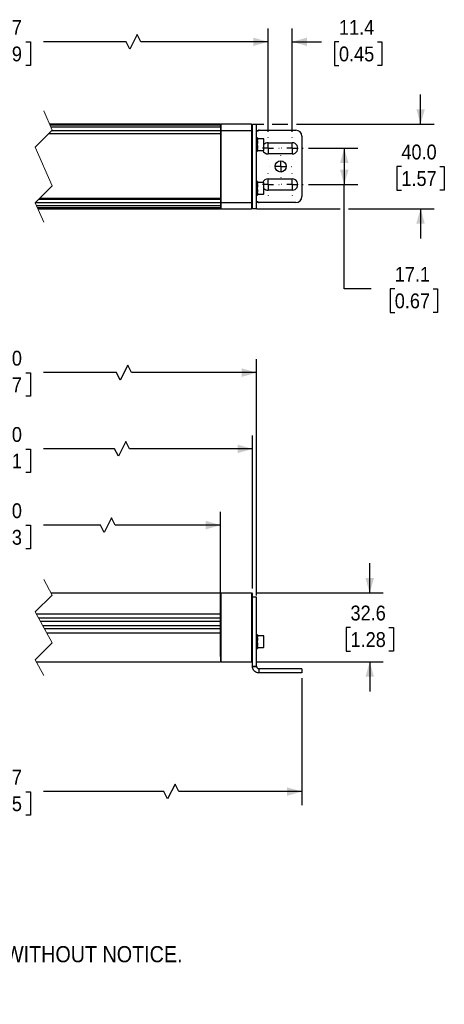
# Model space of a CAD drawing. Header units: millimetres. Extents: x 20 to 864, y 0 to 532.
# Tile 2 of 4: x 284 to 485, y 23 to 488. Entities that reach past the tile are written whole.
import ezdxf

# ---------------------------------------------------------------- set-up
doc = ezdxf.new("R2010")
doc.units = ezdxf.units.MM
doc.header["$LTSCALE"] = 2
for name, pattern in [('SLD-Center', [19.05, 15.24, -1.27, 1.27, -1.27]), ('SLD-Dashed', [5.08, 2.54, 2.54]), ('SLD-Solid', [0])]:
    doc.linetypes.add(name, pattern=pattern)
doc.layers.add('CENTER', color=40, linetype='SLD-Center')
doc.layers.add('DIMENSIONS', color=140, linetype='SLD-Solid', lineweight=25)
doc.layers.add('TEXT', color=140, linetype='SLD-Solid', lineweight=25)
doc.styles.add('SLDTEXTSTYLE0', font='GOTHIC.TTF', dxfattribs={"width": 0.913})
doc.dimstyles.new('SLDDIMSTYLE0', dxfattribs={"dimtxt": 7, "dimasz": 7, "dimexe": 0, "dimexo": 0.0625, "dimgap": 1.75, "dimtad": 0, "dimtih": 1, "dimtoh": 1, "dimdec": 1, "dimrnd": 1e-09, "dimzin": 4, "dimdsep": 46, "dimtxsty": 'SLDTEXTSTYLE0', "dimsah": 1, "dimcen": 0.09, "dimadec": 0, "dimazin": 1, "dimtfac": 1, "dimtdec": 1, "dimtofl": 0, "dimtmove": 0, "dimatfit": 3, "dimfxl": 0, "dimfrac": 2, "dimtolj": 1, "dimtzin": 12, "dimarcsym": 0})
doc.dimstyles.new('SLDDIMSTYLE1', dxfattribs={"dimtxt": 7, "dimasz": 7, "dimexe": 0, "dimexo": 0.0625, "dimgap": 1.75, "dimtad": 0, "dimtih": 1, "dimtoh": 1, "dimdec": 1, "dimrnd": 1e-09, "dimzin": 12, "dimdsep": 46, "dimtxsty": 'SLDTEXTSTYLE0', "dimsah": 1, "dimcen": 0.09, "dimadec": 0, "dimazin": 3, "dimtfac": 1, "dimtdec": 1, "dimtofl": 0, "dimtmove": 0, "dimatfit": 3, "dimfxl": 0, "dimfrac": 2, "dimtolj": 1, "dimtzin": 12, "dimarcsym": 0})
doc.dimstyles.new('SLDDIMSTYLE2', dxfattribs={"dimtxt": 7, "dimasz": 7, "dimexe": 0, "dimexo": 0.0625, "dimgap": 1.75, "dimtad": 0, "dimtih": 1, "dimtoh": 1, "dimdec": 1, "dimrnd": 1e-09, "dimzin": 12, "dimdsep": 46, "dimtxsty": 'SLDTEXTSTYLE0', "dimsah": 1, "dimcen": 0.09, "dimadec": 0, "dimazin": 3, "dimtfac": 1, "dimtdec": 1, "dimtmove": 0, "dimatfit": 0, "dimfxl": 0, "dimfrac": 2, "dimtolj": 1, "dimtzin": 12, "dimarcsym": 0})
doc.dimstyles.new('SLDDIMSTYLE4', dxfattribs={"dimtxt": 7, "dimasz": 7, "dimexe": 0, "dimexo": 0.0625, "dimgap": 1.75, "dimtad": 0, "dimtih": 1, "dimtoh": 1, "dimdec": 1, "dimrnd": 1e-09, "dimzin": 4, "dimdsep": 46, "dimtxsty": 'SLDTEXTSTYLE0', "dimsah": 1, "dimcen": 0.09, "dimadec": 0, "dimazin": 1, "dimtfac": 1, "dimtdec": 1, "dimtmove": 0, "dimatfit": 0, "dimfxl": 0, "dimfrac": 2, "dimtolj": 1, "dimtzin": 12, "dimarcsym": 0})

# ---------------------------------------------------------------- blocks, each defined once
blk = doc.blocks.new('SW_NOTE_0_2')
at = {"layer": 'TEXT', "color": 0, "char_height": 7.62, "attachment_point": 1, "style": 'SLDTEXTSTYLE0'}
for s, insert in [('NOTES:', (0, 9.73)), ('  1. DIMENSIONS CAN BE CHANGED BY MANUFACTURER WITHOUT NOTICE.', (0, -9.97)), ('  2. DIMENSIONS DO NOT IMPLY TOLERANCE.', (0, -29.68))]:
    blk.add_mtext(s, dxfattribs=dict(at, insert=insert))
blk = doc.blocks.new('_D')
at = {"layer": 'DIMENSIONS'}
for p, q in [((172.23, 187.62), (172.23, 256.01)), ((379.19, 187.62), (379.19, 256.01)), ((327.74, 253.16), (324.24, 246.16)), ((329.49, 249.66), (327.74, 253.16)), ((172.23, 249.66), (255.8, 249.66)), ((264.07, 249.6), (261.94, 249.6)), ((261.94, 249.6), (261.94, 238.49)), ((287.35, 249.6), (289.48, 249.6)), ((289.48, 249.6), (289.48, 238.49)), ((322.49, 249.66), (295.62, 249.66)), ((324.24, 246.16), (322.49, 249.66)), ((379.19, 249.66), (329.49, 249.66)), ((261.94, 238.49), (264.07, 238.49)), ((289.48, 238.49), (287.35, 238.49))]:
    blk.add_line(p, q, dxfattribs=at)
for points in [[(172.23, 249.66), (179.23, 247.66), (179.23, 251.66)], [(379.19, 249.66), (372.19, 251.66), (372.19, 247.66)]]:
    blk.add_solid(points, dxfattribs=at)
at = {"layer": 'DIMENSIONS', "char_height": 7, "attachment_point": 1, "style": 'SLDTEXTSTYLE0'}
for s, insert in [('270.0', (264.07, 259.97)), ('10.63', (264.07, 247.43))]:
    blk.add_mtext(s, dxfattribs=dict(at, insert=insert))
blk = doc.blocks.new('_D_1')
at = {"layer": 'DIMENSIONS'}
for p, q in [((157.23, 219.7), (157.23, 292.01)), ((334.44, 289.16), (330.94, 282.16)), ((336.19, 285.66), (334.44, 289.16)), ((394.19, 219.7), (394.19, 292.01)), ((157.23, 285.66), (255.8, 285.66)), ((264.07, 285.6), (261.94, 285.6)), ((261.94, 285.6), (261.94, 274.49)), ((287.35, 285.6), (289.48, 285.6)), ((289.48, 285.6), (289.48, 274.49)), ((329.19, 285.66), (295.62, 285.66)), ((330.94, 282.16), (329.19, 285.66)), ((394.19, 285.66), (336.19, 285.66)), ((261.94, 274.49), (264.07, 274.49)), ((289.48, 274.49), (287.35, 274.49))]:
    blk.add_line(p, q, dxfattribs=at)
for points in [[(157.23, 285.66), (164.23, 283.66), (164.23, 287.66)], [(394.19, 285.66), (387.19, 287.66), (387.19, 283.66)]]:
    blk.add_solid(points, dxfattribs=at)
at = {"layer": 'DIMENSIONS', "char_height": 7, "attachment_point": 1, "style": 'SLDTEXTSTYLE0'}
for s, insert in [('300.0', (264.07, 295.97)), ('11.81', (264.07, 283.43))]:
    blk.add_mtext(s, dxfattribs=dict(at, insert=insert))
blk = doc.blocks.new('_D_3')
at = {"layer": 'DIMENSIONS'}
for p, q in [((449.52, 217.66), (449.52, 231.66)), ((396.23, 217.66), (455.87, 217.66)), ((440.47, 201.32), (438.34, 201.32)), ((438.34, 201.32), (438.34, 190.2)), ((458.58, 201.32), (460.71, 201.32)), ((460.71, 201.32), (460.71, 190.2)), ((438.34, 190.2), (440.47, 190.2)), ((460.71, 190.2), (458.58, 190.2)), ((396.23, 185.08), (455.87, 185.08)), ((449.52, 185.08), (449.52, 171.08))]:
    blk.add_line(p, q, dxfattribs=at)
for points in [[(449.52, 217.66), (451.52, 224.66), (447.52, 224.66)], [(449.52, 185.08), (447.52, 178.08), (451.52, 178.08)]]:
    blk.add_solid(points, dxfattribs=at)
at = {"layer": 'DIMENSIONS', "char_height": 7, "attachment_point": 1, "style": 'SLDTEXTSTYLE0'}
for s, insert in [('32.6', (440.47, 211.68)), ('1.28', (440.47, 199.15))]:
    blk.add_mtext(s, dxfattribs=dict(at, insert=insert))
blk = doc.blocks.new('_D_4')
at = {"layer": 'DIMENSIONS'}
for p, q in [((155.23, 218.2), (155.23, 328.01)), ((396.19, 216.46), (396.19, 328.01)), ((155.23, 321.66), (255.8, 321.66)), ((264.07, 321.6), (261.94, 321.6)), ((261.94, 321.6), (261.94, 310.49)), ((287.35, 321.6), (289.48, 321.6)), ((289.48, 321.6), (289.48, 310.49)), ((330.1, 321.66), (295.62, 321.66)), ((331.85, 318.16), (330.1, 321.66)), ((335.35, 325.16), (331.85, 318.16)), ((337.1, 321.66), (335.35, 325.16)), ((396.19, 321.66), (337.1, 321.66)), ((261.94, 310.49), (264.07, 310.49)), ((289.48, 310.49), (287.35, 310.49))]:
    blk.add_line(p, q, dxfattribs=at)
for points in [[(155.23, 321.66), (162.23, 319.66), (162.23, 323.66)], [(396.19, 321.66), (389.19, 323.66), (389.19, 319.66)]]:
    blk.add_solid(points, dxfattribs=at)
at = {"layer": 'DIMENSIONS', "char_height": 7, "attachment_point": 1, "style": 'SLDTEXTSTYLE0'}
for s, insert in [('304.0', (264.07, 331.97)), ('11.97', (264.07, 319.43))]:
    blk.add_mtext(s, dxfattribs=dict(at, insert=insert))
blk = doc.blocks.new('_D_6')
at = {"layer": 'DIMENSIONS'}
for p, q in [((133.9, 177.38), (133.9, 117.56)), ((417.52, 177.38), (417.52, 117.56)), ((357.7, 127.41), (354.2, 120.41)), ((359.45, 123.91), (357.7, 127.41)), ((133.9, 123.91), (255.8, 123.91)), ((264.07, 123.85), (261.94, 123.85)), ((261.94, 123.85), (261.94, 112.74)), ((287.35, 123.85), (289.48, 123.85)), ((289.48, 123.85), (289.48, 112.74)), ((352.45, 123.91), (295.62, 123.91)), ((354.2, 120.41), (352.45, 123.91)), ((417.52, 123.91), (359.45, 123.91)), ((261.94, 112.74), (264.07, 112.74)), ((289.48, 112.74), (287.35, 112.74))]:
    blk.add_line(p, q, dxfattribs=at)
for points in [[(133.9, 123.91), (140.9, 121.91), (140.9, 125.91)], [(417.52, 123.91), (410.52, 125.91), (410.52, 121.91)]]:
    blk.add_solid(points, dxfattribs=at)
at = {"layer": 'DIMENSIONS', "char_height": 7, "attachment_point": 1, "style": 'SLDTEXTSTYLE0'}
for s, insert in [('346.7', (264.07, 134.22)), ('13.65', (264.07, 121.68))]:
    blk.add_mtext(s, dxfattribs=dict(at, insert=insert))
blk = doc.blocks.new('_D_10')
at = {"layer": 'DIMENSIONS'}
for p, q in [((149.86, 435.26), (149.86, 484.16)), ((401.56, 435.26), (401.56, 484.16)), ((339.8, 481.31), (336.3, 474.31)), ((341.55, 477.81), (339.8, 481.31)), ((149.86, 477.81), (255.8, 477.81)), ((264.07, 477.76), (261.94, 477.76)), ((261.94, 477.76), (261.94, 466.65)), ((287.35, 477.76), (289.48, 477.76)), ((289.48, 477.76), (289.48, 466.65)), ((334.55, 477.81), (295.62, 477.81)), ((336.3, 474.31), (334.55, 477.81)), ((401.56, 477.81), (341.55, 477.81)), ((261.94, 466.65), (264.07, 466.65)), ((289.48, 466.65), (287.35, 466.65))]:
    blk.add_line(p, q, dxfattribs=at)
for points in [[(149.86, 477.81), (156.86, 475.81), (156.86, 479.81)], [(401.56, 477.81), (394.56, 479.81), (394.56, 475.81)]]:
    blk.add_solid(points, dxfattribs=at)
at = {"layer": 'DIMENSIONS', "char_height": 7, "attachment_point": 1, "style": 'SLDTEXTSTYLE0'}
for s, insert in [('314.7', (264.07, 488.12)), ('12.39', (264.07, 475.59))]:
    blk.add_mtext(s, dxfattribs=dict(at, insert=insert))
blk = doc.blocks.new('_D_11')
at = {"layer": 'DIMENSIONS'}
for p, q in [((401.56, 435.26), (401.56, 484.16)), ((412.96, 435.26), (412.96, 484.16)), ((401.56, 477.81), (387.56, 477.81)), ((412.96, 477.81), (426.75, 477.81)), ((435.02, 477.76), (432.89, 477.76)), ((432.89, 477.76), (432.89, 466.65)), ((453.12, 477.76), (455.26, 477.76)), ((455.26, 477.76), (455.26, 466.65)), ((432.89, 466.65), (435.02, 466.65)), ((455.26, 466.65), (453.12, 466.65))]:
    blk.add_line(p, q, dxfattribs=at)
for points in [[(401.56, 477.81), (394.56, 479.81), (394.56, 475.81)], [(412.96, 477.81), (419.96, 475.81), (419.96, 479.81)]]:
    blk.add_solid(points, dxfattribs=at)
at = {"layer": 'DIMENSIONS', "char_height": 7, "attachment_point": 1, "style": 'SLDTEXTSTYLE0'}
for s, insert in [('11.4', (435.02, 488.12)), ('0.45', (435.02, 475.59))]:
    blk.add_mtext(s, dxfattribs=dict(at, insert=insert))
blk = doc.blocks.new('_D_12')
at = {"layer": 'DIMENSIONS'}
for p, q in [((473.52, 438.98), (473.52, 452.98)), ((396.23, 438.98), (399.56, 438.98)), ((403.56, 438.98), (410.96, 438.98)), ((414.96, 438.98), (479.87, 438.98)), ((464.47, 418.93), (462.34, 418.93)), ((462.34, 418.93), (462.34, 407.81)), ((482.58, 418.93), (484.71, 418.93)), ((484.71, 418.93), (484.71, 407.81)), ((462.34, 407.81), (464.47, 407.81)), ((484.71, 407.81), (482.58, 407.81)), ((396.23, 398.98), (435.52, 398.98)), ((439.52, 398.98), (479.87, 398.98)), ((473.52, 398.98), (473.52, 384.98))]:
    blk.add_line(p, q, dxfattribs=at)
for points in [[(473.52, 438.98), (475.52, 445.98), (471.52, 445.98)], [(473.52, 398.98), (471.52, 391.98), (475.52, 391.98)]]:
    blk.add_solid(points, dxfattribs=at)
at = {"layer": 'DIMENSIONS', "char_height": 7, "attachment_point": 1, "style": 'SLDTEXTSTYLE0'}
for s, insert in [('40.0', (464.47, 429.29)), ('1.57', (464.47, 416.76))]:
    blk.add_mtext(s, dxfattribs=dict(at, insert=insert))
blk = doc.blocks.new('_D_13')
at = {"layer": 'DIMENSIONS'}
for p, q in [((420.69, 427.53), (443.87, 427.53)), ((437.52, 427.53), (437.52, 410.43)), ((420.69, 410.43), (443.87, 410.43)), ((437.52, 361.23), (437.52, 410.43)), ((450.22, 361.23), (437.52, 361.23)), ((461.34, 361.18), (459.2, 361.18)), ((459.2, 361.18), (459.2, 350.07)), ((479.44, 361.18), (481.57, 361.18)), ((481.57, 361.18), (481.57, 350.07)), ((459.2, 350.07), (461.34, 350.07)), ((481.57, 350.07), (479.44, 350.07))]:
    blk.add_line(p, q, dxfattribs=at)
for points in [[(437.52, 427.53), (435.52, 420.53), (439.52, 420.53)], [(437.52, 410.43), (439.52, 417.43), (435.52, 417.43)]]:
    blk.add_solid(points, dxfattribs=at)
at = {"layer": 'DIMENSIONS', "char_height": 7, "attachment_point": 1, "style": 'SLDTEXTSTYLE0'}
for s, insert in [('17.1', (461.34, 371.54)), ('0.67', (461.34, 359.01))]:
    blk.add_mtext(s, dxfattribs=dict(at, insert=insert))
blk = doc.blocks.new('SW_CENTERMARKSYMBOL_2')
at = {"layer": 'CENTER', "color": 0}
for p, q in [((0, 5.08), (0, 5.19)), ((-5.08, 0), (-5.19, 0)), ((0, 0), (-2.54, 0)), ((0, 0), (0, 2.54)), ((0, 0), (0, -2.54)), ((0, 0), (2.54, 0)), ((5.08, 0), (5.19, 0)), ((0, -5.08), (0, -5.19))]:
    blk.add_line(p, q, dxfattribs=at)
blk = doc.blocks.new('SW_CENTERMARKSYMBOL_7')
at = {"layer": 'CENTER', "color": 0}
for p, q in [((0, 5.08), (0, 5.19)), ((-5.08, 0), (-5.19, 0)), ((0, 0), (-2.54, 0)), ((0, 0), (0, 2.54)), ((0, 0), (0, -2.54)), ((0, 0), (2.54, 0)), ((5.08, 0), (5.19, 0)), ((0, -5.08), (0, -5.19))]:
    blk.add_line(p, q, dxfattribs=at)
blk = doc.blocks.new('SW_CENTERMARKSYMBOL_8')
at = {"layer": 'CENTER', "color": 0}
for p, q in [((0, 5.08), (0, 5.19)), ((-5.08, 0), (-5.19, 0)), ((0, 0), (-2.54, 0)), ((0, 0), (0, 2.54)), ((0, 0), (0, -2.54)), ((0, 0), (2.54, 0)), ((5.08, 0), (5.19, 0)), ((0, -5.08), (0, -5.19))]:
    blk.add_line(p, q, dxfattribs=at)
blk = doc.blocks.new('SW_CENTERMARKSYMBOL_9')
at = {"layer": 'CENTER', "color": 0}
for p, q in [((0, 5.08), (0, 5.19)), ((-5.08, 0), (-5.19, 0)), ((0, 0), (-2.54, 0)), ((0, 0), (0, 2.54)), ((0, 0), (0, -2.54)), ((0, 0), (2.54, 0)), ((5.08, 0), (5.19, 0)), ((0, -5.08), (0, -5.19))]:
    blk.add_line(p, q, dxfattribs=at)
blk = doc.blocks.new('SW_CENTERMARKSYMBOL_10')
at = {"layer": 'CENTER', "color": 0}
for p, q in [((0, 5.08), (0, 5.19)), ((-5.08, 0), (-5.19, 0)), ((0, 0), (-2.54, 0)), ((0, 0), (0, 2.54)), ((0, 0), (0, -2.54)), ((0, 0), (2.54, 0)), ((5.08, 0), (5.19, 0)), ((0, -5.08), (0, -5.19))]:
    blk.add_line(p, q, dxfattribs=at)

msp = doc.modelspace()

# ---------------------------------------------------------------- linework, layer by layer
at = {"color": 7, "linetype": 'SLD-Dashed', "lineweight": 18}
for p, q in [((295.75, 445.29), (299.75, 436.14)), ((299.75, 436.14), (291.75, 428.14)), ((291.75, 428.14), (299.75, 409.83)), ((299.75, 409.83), (291.75, 401.83)), ((291.75, 401.83), (295.75, 392.67)), ((295.75, 224.01), (299.75, 216.69)), ((299.75, 216.69), (291.75, 208.69)), ((291.75, 208.69), (299.75, 194.05)), ((299.75, 194.05), (291.75, 186.05)), ((291.75, 186.05), (295.75, 178.73))]:
    msp.add_line(p, q, dxfattribs=at)
for p, q in [((379.19, 438.94), (298.52, 438.94)), ((379.19, 438.41), (298.75, 438.41)), ((379.19, 437.46), (299.17, 437.46)), ((379.39, 438.98), (379.19, 438.78)), ((379.19, 438.94), (379.19, 438.85)), ((379.19, 438.94), (379.19, 438.94)), ((379.19, 438.85), (379.19, 438.63)), ((379.19, 438.63), (379.19, 438.41)), ((379.19, 438.41), (379.19, 438.4)), ((379.19, 438.4), (379.19, 438.16)), ((379.19, 438.16), (379.19, 437.93)), ((379.19, 437.9), (379.19, 437.93)), ((379.19, 437.9), (379.19, 437.54)), ((379.19, 437.54), (379.19, 437.46)), ((379.19, 437.46), (379.19, 437.45)), ((379.19, 437.46), (379.19, 437.46)), ((379.19, 437.45), (379.19, 435.99)), ((393.69, 438.98), (379.39, 438.98)), ((379.39, 437.72), (379.39, 438.98)), ((379.39, 437.66), (379.39, 437.72)), ((379.39, 436.1), (379.39, 437.66)), ((394.19, 438.48), (393.69, 438.98)), ((393.69, 438.98), (393.69, 437.72)), ((393.69, 437.72), (393.69, 437.66)), ((393.69, 437.66), (393.69, 436.1)), ((396.19, 438.78), (394.19, 438.78)), ((394.19, 438.5), (394.19, 438.78)), ((394.19, 438.48), (394.19, 438.5)), ((394.19, 437.26), (394.19, 438.48)), ((394.19, 437.18), (394.19, 437.26)), ((394.19, 435.62), (394.19, 437.18)), ((396.19, 438.5), (396.19, 438.78)), ((396.19, 433.11), (396.19, 438.5)), ((298.09, 434.48), (379.19, 434.48)), ((299.59, 435.98), (379.19, 435.98)), ((379.19, 435.98), (379.19, 435.99)), ((379.19, 435.98), (379.19, 435.28)), ((379.19, 435.78), (379.39, 435.98)), ((379.19, 435.28), (379.19, 434.73)), ((379.19, 434.73), (379.19, 434.49)), ((379.19, 434.49), (379.19, 434.48)), ((379.19, 434.48), (379.19, 403.98)), ((379.39, 435.98), (379.39, 436.1)), ((379.39, 435.98), (393.69, 435.98)), ((379.39, 435.28), (379.39, 435.98)), ((379.39, 402.68), (379.39, 435.28)), ((393.69, 436.1), (393.69, 435.98)), ((393.69, 435.98), (393.69, 435.28)), ((393.69, 435.98), (394.19, 435.48)), ((393.69, 435.28), (393.69, 402.68)), ((394.19, 435.48), (394.19, 435.62)), ((394.19, 435.28), (394.19, 435.48)), ((394.19, 402.68), (394.19, 435.28)), ((396.19, 430.39), (396.19, 433.11)), ((396.64, 432.51), (396.19, 432.51)), ((396.25, 435.81), (396.55, 435.91)), ((396.64, 432.51), (396.64, 432.02)), ((397.35, 436.08), (414.67, 436.08)), ((417.52, 433.23), (417.52, 404.73)), ((396.19, 432.02), (396.64, 432.02)), ((396.64, 431.13), (396.19, 431.13)), ((396.19, 407.57), (396.19, 430.39)), ((396.19, 429.96), (396.64, 429.96)), ((396.64, 428.69), (396.19, 428.69)), ((399.34, 432.07), (396.64, 432.07)), ((396.64, 432.02), (396.64, 431.61)), ((396.64, 431.13), (396.64, 431.61)), ((396.64, 431.13), (396.64, 429.96)), ((396.64, 429.96), (396.64, 429.86)), ((396.64, 428.83), (396.64, 429.81)), ((396.64, 428.79), (396.64, 428.69)), ((396.64, 428.69), (396.64, 427.52)), ((399.64, 426.87), (399.64, 431.77)), ((401.56, 430.18), (412.96, 430.18)), ((396.19, 427.52), (396.64, 427.52)), ((396.64, 426.62), (396.19, 426.62)), ((396.19, 426.13), (396.64, 426.13)), ((396.64, 427.04), (396.64, 427.52)), ((396.64, 427.04), (396.64, 426.62)), ((396.64, 426.62), (396.64, 426.13)), ((396.64, 426.57), (399.34, 426.57)), ((412.96, 424.88), (401.56, 424.88)), ((396.64, 411.83), (396.19, 411.83)), ((396.19, 411.34), (396.64, 411.34)), ((396.64, 410.44), (396.19, 410.44)), ((396.19, 409.27), (396.64, 409.27)), ((396.64, 411.83), (396.64, 411.34)), ((399.34, 411.39), (396.64, 411.39)), ((396.64, 411.34), (396.64, 410.93)), ((396.64, 410.44), (396.64, 410.93)), ((396.64, 410.44), (396.64, 409.27)), ((396.64, 409.27), (396.64, 409.18)), ((396.64, 408.15), (396.64, 409.13)), ((399.64, 406.19), (399.64, 411.09)), ((401.56, 413.08), (412.96, 413.08)), ((396.64, 408), (396.19, 408)), ((396.19, 404.86), (396.19, 407.57)), ((396.19, 406.83), (396.64, 406.83)), ((396.64, 405.94), (396.19, 405.94)), ((396.19, 405.45), (396.64, 405.45)), ((396.19, 399.46), (396.19, 404.86)), ((396.64, 408.1), (396.64, 408)), ((396.64, 408), (396.64, 406.83)), ((396.64, 406.35), (396.64, 406.83)), ((396.64, 406.35), (396.64, 405.94)), ((396.64, 405.94), (396.64, 405.45)), ((396.64, 405.89), (399.34, 405.89)), ((412.96, 407.78), (401.56, 407.78)), ((291.9, 401.98), (379.19, 401.98)), ((292.33, 400.5), (379.19, 400.5)), ((293.4, 403.48), (379.19, 403.48)), ((293.9, 403.98), (379.19, 403.98)), ((379.19, 403.98), (379.19, 403.48)), ((379.19, 403.48), (379.19, 403.23)), ((379.19, 403.23), (379.19, 402.68)), ((379.19, 402.68), (379.19, 401.98)), ((379.19, 402.18), (379.39, 401.98)), ((379.19, 401.97), (379.19, 401.98)), ((379.19, 401.97), (379.19, 400.51)), ((379.19, 400.51), (379.19, 400.5)), ((379.19, 400.5), (379.19, 400.5)), ((379.19, 400.5), (379.19, 400.42)), ((379.19, 400.42), (379.19, 400.03)), ((379.19, 400.03), (379.19, 400.06)), ((379.19, 400.03), (379.19, 399.8)), ((379.19, 399.8), (379.19, 399.56)), ((379.39, 401.98), (379.39, 402.68)), ((379.39, 401.98), (393.69, 401.98)), ((379.39, 401.86), (379.39, 401.98)), ((379.39, 400.3), (379.39, 401.86)), ((379.39, 400.24), (379.39, 400.3)), ((379.39, 398.98), (379.39, 400.24)), ((393.69, 402.68), (393.69, 401.98)), ((393.69, 401.98), (394.19, 402.48)), ((393.69, 401.98), (393.69, 401.86)), ((393.69, 401.86), (393.69, 400.3)), ((393.69, 400.3), (393.69, 400.24)), ((393.69, 400.24), (393.69, 398.98)), ((394.19, 402.48), (394.19, 402.68)), ((394.19, 402.34), (394.19, 402.48)), ((394.19, 400.78), (394.19, 402.34)), ((394.19, 400.71), (394.19, 400.78)), ((394.19, 399.48), (394.19, 400.71)), ((396.55, 402.05), (396.25, 402.15)), ((414.67, 401.88), (397.35, 401.88)), ((292.74, 399.55), (379.19, 399.55)), ((292.97, 399.02), (379.19, 399.02)), ((379.19, 399.56), (379.19, 399.55)), ((379.19, 399.55), (379.19, 399.34)), ((379.19, 399.34), (379.19, 399.11)), ((379.19, 399.18), (379.39, 398.98)), ((379.19, 399.11), (379.19, 399.02)), ((379.19, 399.02), (379.19, 399.02)), ((379.39, 398.98), (393.69, 398.98)), ((393.69, 398.98), (394.19, 399.48)), ((394.19, 399.46), (394.19, 399.48)), ((394.19, 399.18), (394.19, 399.46)), ((394.19, 399.18), (396.19, 399.18)), ((396.19, 399.18), (396.19, 399.46)), ((299.22, 217.66), (379.19, 217.66)), ((379.19, 217.66), (379.19, 216.96)), ((379.19, 217.46), (379.39, 217.66)), ((379.19, 216.96), (379.19, 216.33)), ((379.19, 216.25), (379.19, 216.33)), ((379.19, 216.25), (379.19, 211.26)), ((379.39, 216.96), (379.39, 217.66)), ((379.39, 217.66), (393.69, 217.66)), ((379.39, 216.72), (379.39, 216.96)), ((379.39, 215.88), (379.39, 216.72)), ((379.39, 210.55), (379.39, 215.88)), ((393.69, 217.66), (393.69, 216.96)), ((393.69, 217.66), (394.19, 217.16)), ((393.69, 216.96), (393.69, 216.72)), ((393.69, 216.72), (393.69, 215.88)), ((393.69, 215.88), (393.69, 210.55)), ((394.19, 216.96), (394.19, 217.16)), ((394.19, 216.72), (394.19, 216.96)), ((394.19, 215.74), (394.19, 216.72)), ((394.19, 210.41), (394.19, 215.74)), ((396.19, 215.66), (394.19, 215.66)), ((396.19, 213.92), (396.19, 215.66)), ((396.19, 202.36), (396.19, 213.92)), ((379.19, 211.26), (379.19, 211)), ((379.19, 210.97), (379.19, 211)), ((379.19, 210.97), (379.19, 210.5)), ((379.19, 210.5), (379.19, 210.28)), ((379.19, 210.28), (379.19, 209.22)), ((379.19, 209.22), (379.19, 209.04)), ((379.19, 209.22), (379.19, 209.22)), ((379.39, 210.35), (379.39, 210.55)), ((379.39, 185.33), (379.39, 210.35)), ((393.69, 210.55), (393.69, 210.35)), ((393.69, 210.35), (393.69, 185.33)), ((394.19, 210.17), (394.19, 210.41)), ((394.19, 202.36), (394.19, 210.17)), ((292.21, 207.84), (379.19, 207.84)), ((293.3, 205.84), (379.19, 205.84)), ((379.19, 209.04), (379.19, 208.15)), ((379.19, 208.15), (379.19, 207.87)), ((379.19, 207.84), (379.19, 205.81)), ((379.19, 205.84), (379.19, 205.62)), ((379.19, 205.62), (379.19, 204.64)), ((379.19, 204.64), (379.19, 204.38)), ((294.11, 204.37), (379.19, 204.37)), ((295.2, 202.37), (379.19, 202.37)), ((296.01, 200.9), (379.19, 200.9)), ((379.19, 204.37), (379.19, 202.37)), ((379.19, 202.36), (379.19, 202.1)), ((379.19, 202.1), (379.19, 201.12)), ((379.19, 201.12), (379.19, 200.9)), ((379.19, 201.01), (379.19, 198.87)), ((394.19, 202.36), (394.19, 202.45)), ((394.19, 200.69), (394.19, 202.36)), ((394.19, 189.18), (394.19, 200.69)), ((396.19, 200.69), (396.19, 202.36)), ((396.19, 189.18), (396.19, 200.69)), ((297.1, 198.9), (379.19, 198.9)), ((379.19, 198.87), (379.19, 198.59)), ((379.19, 198.59), (379.19, 197.7)), ((379.19, 197.7), (379.19, 197.53)), ((379.19, 197.52), (379.19, 197.53)), ((379.19, 197.53), (379.19, 195.79)), ((379.19, 195.79), (379.19, 195.81)), ((379.19, 195.79), (379.19, 195.5)), ((379.19, 195.5), (379.19, 185.33)), ((396.64, 197.88), (396.19, 197.88)), ((396.19, 197.4), (396.64, 197.4)), ((396.64, 196.5), (396.19, 196.5)), ((396.19, 195.33), (396.64, 195.33)), ((396.64, 197.88), (396.64, 197.4)), ((399.34, 197.44), (396.64, 197.44)), ((396.64, 197.4), (396.64, 196.98)), ((396.64, 196.5), (396.64, 196.98)), ((396.64, 196.5), (396.64, 195.33)), ((396.64, 195.33), (396.64, 195.23)), ((399.64, 194.69), (399.64, 197.14)), ((396.64, 194.06), (396.19, 194.06)), ((396.19, 192.89), (396.64, 192.89)), ((396.64, 191.99), (396.19, 191.99)), ((396.19, 191.51), (396.64, 191.51)), ((396.64, 194.69), (396.64, 195.18)), ((396.64, 194.2), (396.64, 194.69)), ((396.64, 194.16), (396.64, 194.06)), ((396.64, 194.06), (396.64, 192.89)), ((396.64, 192.41), (396.64, 192.89)), ((396.64, 192.41), (396.64, 191.99)), ((396.64, 191.99), (396.64, 191.51)), ((396.64, 191.94), (399.34, 191.94)), ((399.64, 192.24), (399.64, 194.69)), ((394.19, 184.48), (394.19, 189.18)), ((396.19, 184.48), (396.19, 189.18)), ((292.28, 185.08), (379.19, 185.08)), ((379.19, 185.33), (379.19, 185.08)), ((379.19, 185.28), (379.39, 185.08)), ((379.39, 185.08), (379.39, 185.33)), ((379.39, 185.08), (393.69, 185.08)), ((393.69, 185.08), (394.19, 185.58)), ((393.69, 185.33), (393.69, 185.08)), ((394.19, 183.97), (394.19, 184.48)), ((394.19, 182.92), (394.19, 183.97)), ((396.19, 182.92), (394.19, 182.91)), ((394.19, 182.92), (396.19, 182.92)), ((394.19, 182.91), (394.19, 182.92)), ((396.19, 183.97), (396.19, 184.48)), ((396.19, 182.92), (396.19, 183.97)), ((397.35, 181.92), (397.19, 181.92)), ((397.19, 181.92), (397.19, 181.04)), ((414.67, 181.92), (397.35, 181.92)), ((417.52, 181.92), (414.67, 181.92)), ((417.52, 181.92), (417.52, 179.92)), ((397.19, 181.04), (397.19, 179.92)), ((397.35, 179.92), (397.19, 179.92)), ((414.67, 179.92), (397.35, 179.92)), ((417.52, 179.92), (414.67, 179.92))]:
    msp.add_line(p, q)
msp.add_circle((407.52, 418.98), 2.65)
for centre, radius, start, end in [((397.35, 435.08), 1, 89.9998, 98.9232), ((414.67, 433.23), 2.85, 0.0001, 89.9998), ((399.34, 431.77), 0.3, 0.0013, 89.9998), ((401.56, 427.53), 2.65, 90.0001, 136.5163), ((412.96, 427.53), 2.65, 269.9999, 90.0001), ((401.56, 427.53), 2.65, 201.202, 270), ((399.34, 426.87), 0.3, 270.0004, 359.9986), ((401.56, 410.43), 2.65, 90, 158.798), ((399.34, 411.09), 0.3, 0.0014, 89.9996), ((412.96, 410.43), 2.65, 269.9999, 90.0001), ((399.34, 406.19), 0.3, 270.0002, 359.9987), ((401.56, 410.43), 2.65, 223.4837, 269.9999), ((414.67, 404.73), 2.85, 270.0002, 359.9999), ((397.35, 402.88), 1, 261.0768, 270.0002), ((399.34, 197.14), 0.3, 0.0013, 89.9996), ((399.34, 192.24), 0.3, 270.0004, 359.9986)]:
    msp.add_arc(centre, radius, start, end)
for points, knots in [([(396.21, 435.98), (396.2, 435.99), (396.2, 436.01), (396.2, 436.05), (396.19, 436.07), (396.19, 436.08), (396.19, 436.08)], [0, 0, 0, 0, 0.397312, 0.688658, 0.911943, 1, 1, 1, 1]), ([(396.98, 435.91), (396.91, 435.83), (396.8, 435.7), (396.61, 435.6), (396.46, 435.57), (396.33, 435.62), (396.24, 435.77), (396.22, 435.89), (396.21, 435.98)], [0, 0, 0, 0, 0.277982, 0.434203, 0.55837, 0.663202, 0.780019, 1, 1, 1, 1]), ([(396.55, 435.91), (396.6, 435.93), (396.69, 435.97), (396.85, 436.01), (397.02, 436.05), (397.13, 436.06), (397.19, 436.07)], [0, 0, 0, 0, 0.234886, 0.466234, 0.731136, 1, 1, 1, 1]), ([(397.19, 436.07), (397.17, 436.06), (397.12, 436.04), (397.06, 436), (397.01, 435.95), (396.99, 435.92), (396.98, 435.91)], [0, 0, 0, 0, 0.287559, 0.562241, 0.815479, 1, 1, 1, 1]), ([(396.19, 401.88), (396.19, 401.89), (396.2, 401.9), (396.2, 401.93), (396.2, 401.96), (396.2, 401.98), (396.21, 401.98)], [0, 0, 0, 0, 0.185552, 0.451533, 0.754864, 1, 1, 1, 1]), ([(396.21, 401.98), (396.22, 402.07), (396.24, 402.2), (396.34, 402.34), (396.47, 402.39), (396.62, 402.36), (396.8, 402.26), (396.91, 402.13), (396.98, 402.05)], [0, 0, 0, 0, 0.222434, 0.339471, 0.445201, 0.570529, 0.728254, 1, 1, 1, 1]), ([(397.19, 401.89), (397.1, 401.9), (396.95, 401.92), (396.77, 401.97), (396.65, 402.01), (396.58, 402.04), (396.55, 402.05)], [0, 0, 0, 0, 0.413545, 0.666893, 0.866251, 1, 1, 1, 1]), ([(396.98, 402.05), (397, 402.03), (397.03, 401.99), (397.09, 401.94), (397.14, 401.91), (397.18, 401.9), (397.19, 401.89)], [0, 0, 0, 0, 0.315823, 0.593113, 0.834447, 1, 1, 1, 1]), ([(394.23, 182.43), (394.23, 182.46), (394.22, 182.53), (394.2, 182.65), (394.19, 182.77), (394.19, 182.86), (394.19, 182.91)], [0, 0, 0, 0, 0.212284, 0.441952, 0.718598, 1, 1, 1, 1]), ([(396.55, 179.99), (396.27, 180.08), (395.7, 180.26), (394.98, 180.84), (394.45, 181.59), (394.3, 182.16), (394.23, 182.43)], [0, 0, 0, 0, 0.242038, 0.505609, 0.765667, 1, 1, 1, 1]), ([(396.19, 182.92), (396.19, 182.89), (396.19, 182.86), (396.2, 182.81), (396.2, 182.78), (396.2, 182.77), (396.21, 182.76)], [0, 0, 0, 0, 0.4416755, 0.6877762, 0.8789945, 1, 1, 1, 1]), ([(396.19, 182.92), (396.19, 182.92), (396.19, 182.92), (396.19, 182.92), (396.19, 182.92)], [0, 0, 0, 0, 0.559788, 1, 1, 1, 1]), ([(396.21, 182.76), (396.22, 182.69), (396.25, 182.56), (396.35, 182.38), (396.46, 182.24), (396.6, 182.11), (396.77, 182.01), (396.9, 181.97), (396.98, 181.95)], [0, 0, 0, 0, 0.188766, 0.33725, 0.491933, 0.650988, 0.805384, 1, 1, 1, 1]), ([(396.98, 181.95), (397, 181.94), (397.04, 181.94), (397.09, 181.93), (397.14, 181.92), (397.18, 181.92), (397.19, 181.92)], [0, 0, 0, 0, 0.268493, 0.540304, 0.804934, 1, 1, 1, 1]), ([(397.19, 179.92), (397.1, 179.93), (396.96, 179.93), (396.77, 179.95), (396.65, 179.97), (396.58, 179.99), (396.55, 179.99)], [0, 0, 0, 0, 0.419839, 0.673455, 0.870093, 1, 1, 1, 1])]:
    msp.add_open_spline(points, degree=3, knots=knots)

# ---------------------------------------------------------------- block references
at = {"layer": 'CENTER'}
for name, p in [('SW_CENTERMARKSYMBOL_8', (401.56, 427.53)), ('SW_CENTERMARKSYMBOL_7', (412.96, 427.53)), ('SW_CENTERMARKSYMBOL_2', (407.52, 418.98)), ('SW_CENTERMARKSYMBOL_9', (401.56, 410.43)), ('SW_CENTERMARKSYMBOL_10', (412.96, 410.43))]:
    msp.add_blockref(name, p, dxfattribs=at)
at = {"layer": 'TEXT'}
msp.add_blockref('SW_NOTE_0_2', (18.52, 60.93), dxfattribs=at)

# ---------------------------------------------------------------- dimensions: what is measured, and where the dimension line sits
at = {"layer": 'DIMENSIONS'}
for base, p1, p2, text, dimstyle, picture, middle in [((401.56, 477.81), (149.86, 432.72), (401.56, 432.72), '314.7', 'SLDDIMSTYLE1', '_D_10', (275.71, 477.81)), ((396.19, 321.66), (155.23, 215.66), (396.19, 213.92), '304.0', 'SLDDIMSTYLE0', '_D_4', (275.71, 321.66)), ((394.19, 285.66), (157.23, 217.16), (394.19, 217.16), '300.0', 'SLDDIMSTYLE0', '_D_1', (275.71, 285.66)), ((379.19, 249.66), (172.23, 185.08), (379.19, 185.08), '270.0', 'SLDDIMSTYLE0', '_D', (275.71, 249.66)), ((133.9, 123.91), (417.52, 179.92), (133.9, 179.92), '346.7', 'SLDDIMSTYLE1', '_D_6', (275.71, 123.91))]:
    dim = msp.add_linear_dim(base=base, p1=p1, p2=p2, text=text, dimstyle=dimstyle, dxfattribs=at)
    dim.commit()
    dim.dimension.update_dxf_attribs({"geometry": picture, "text_midpoint": middle, "dimtype": 160})
dim = msp.add_linear_dim(base=(412.96, 477.81), p1=(401.56, 432.72), p2=(412.96, 432.72), dimstyle='SLDDIMSTYLE2', dxfattribs=at)
dim.commit()
dim.dimension.update_dxf_attribs({"geometry": '_D_11', "text_midpoint": (444.07, 477.81), "dimtype": 160})
for base, p1, p2, dimstyle, picture, middle in [((473.52, 398.98), (393.69, 438.98), (393.69, 398.98), 'SLDDIMSTYLE4', '_D_12', (473.52, 418.98)), ((437.52, 410.43), (418.15, 427.53), (418.15, 410.43), 'SLDDIMSTYLE1', '_D_13', (437.52, 361.23)), ((449.52, 185.08), (393.69, 217.66), (393.69, 185.08), 'SLDDIMSTYLE2', '_D_3', (449.52, 201.37))]:
    dim = msp.add_linear_dim(base=base, p1=p1, p2=p2, angle=90, dimstyle=dimstyle, dxfattribs=at)
    dim.commit()
    dim.dimension.update_dxf_attribs({"geometry": picture, "text_midpoint": middle, "dimtype": 160})

doc.saveas('drawing.dxf')
